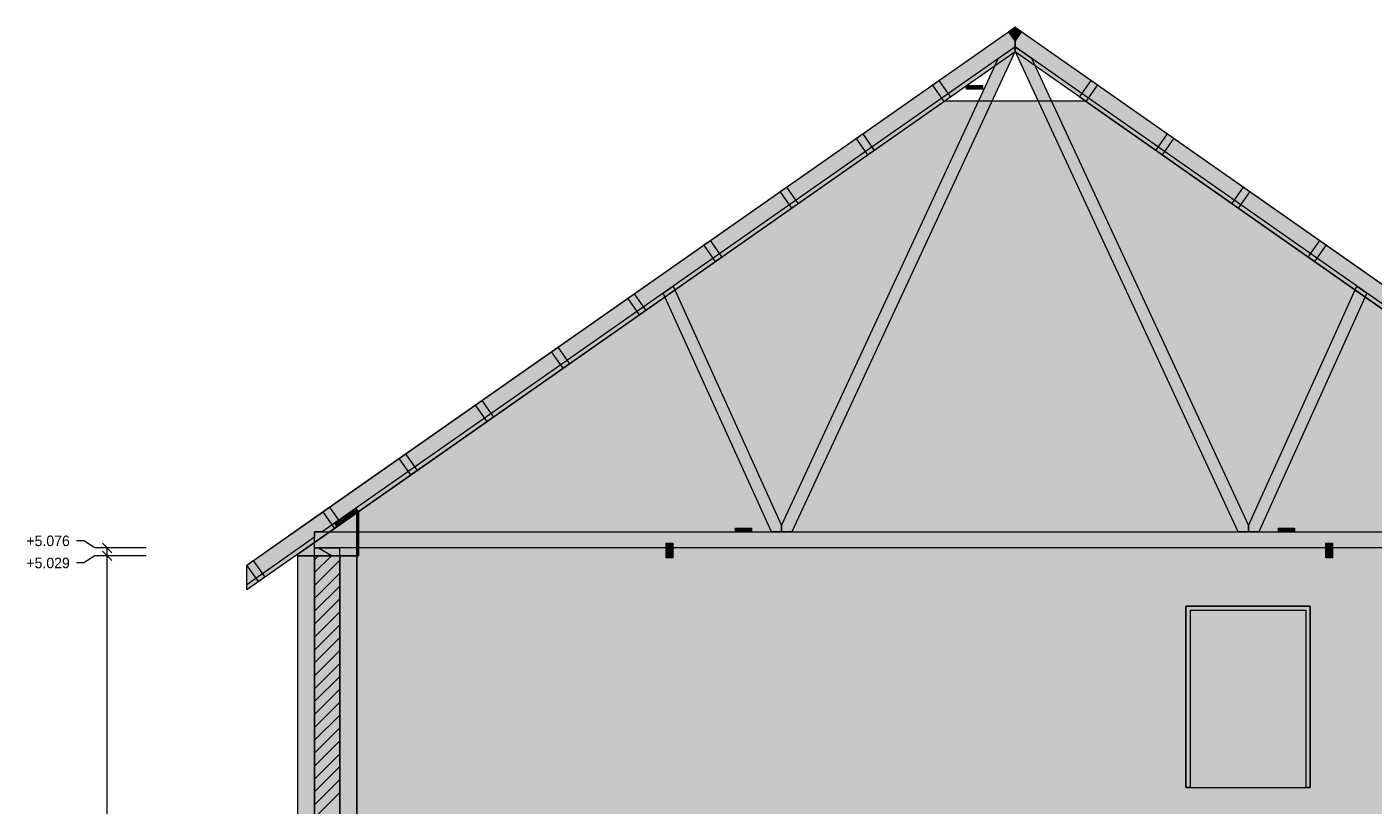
# Model space of a CAD drawing. Header units: millimetres. Extents: x -2189 to 11661, y -3698 to 9368.
# Tile 5 of 6: x -1634 to 6486, y 3526 to 8218. Entities that reach past the tile are written whole.
import ezdxf

# ---------------------------------------------------------------- set-up
doc = ezdxf.new("R2010")
doc.units = ezdxf.units.MM
for name, color, linetype in [('FILL-C_BDBDBF', 7, 'Continuous'), ('FILL-C_CCB294', 7, 'Continuous'), ('FILL-EPS', 7, 'Continuous'), ('FILL-TIMBER', 7, 'Continuous'), ('FILL-WHITE', 7, 'Continuous'), ('LINE-CORE', 7, 'Continuous'), ('LINE-INK', 7, 'Continuous'), ('LINE-STEEL_GREY', 7, 'Continuous'), ('LINE-TIMBER_DK', 7, 'Continuous'), ('TEXT-INK', 7, 'Continuous')]:
    doc.layers.add(name, color=color, linetype=linetype)

msp = doc.modelspace()

# ---------------------------------------------------------------- hatches: boundary and pattern name
at = {"layer": 'FILL-C_BDBDBF', "true_color": 0xbdbdbf}
h = msp.add_hatch(color=9, dxfattribs=at)
h.dxf.hatch_style = 1
h.paths.add_polyline_path([(254, 0), (101.6, 0), (101.6, 5029.2), (254, 5029.2)])
at = {"layer": 'FILL-C_CCB294', "true_color": 0xccb294}
h = msp.add_hatch(color=253, dxfattribs=at)
h.dxf.hatch_style = 1
h.paths.add_polyline_path([(101.6, 5029.2), (101.6, 5033.7), (101.6, 5076), (237.3, 5076), (251.6, 5076), (251.6, 5071.5), (251.6, 5029.2), (115.9, 5029.2)])
h = msp.add_hatch(color=253, dxfattribs=at)
h.dxf.hatch_style = 1
h.paths.add_polyline_path([(101.6, 5029.2), (101.6, 5033.7), (101.6, 5076), (237.3, 5076), (251.6, 5076), (251.6, 5071.5), (251.6, 5029.2), (115.9, 5029.2)])
at = {"layer": 'FILL-EPS', "true_color": 0xccffff}
h = msp.add_hatch(color=7, dxfattribs=at)
h.dxf.hatch_style = 1
h.paths.add_polyline_path([(0, 1487.6), (0, 2296), (0, 2743.2), (0, 2779.8), (0, 3271.7), (0, 3918.4), (0, 4793), (0, 5029.2), (101.6, 5029.2), (101.6, 0), (101.6, -436), (101.6, -457.2), (96.9, -457.2), (0, -457.2), (0, -21.2), (0, 0)])
h = msp.add_hatch(color=7, dxfattribs=at)
h.dxf.hatch_style = 1
h.paths.add_polyline_path([(355.6, 5029.2), (355.6, 5014.1), (355.6, 5012), (355.6, 5008.8), (355.6, 5004.8), (355.6, 4995.6), (355.6, 4983.1), (355.6, 4949.4), (355.6, 4803.4), (355.6, 3880), (355.6, 3290), (355.6, 2743.2), (355.6, 2713), (355.6, 2709.7), (355.6, 2703.5), (355.6, 2691.8), (355.6, 2680.3), (355.6, 2644.7), (355.6, 2562.3), (355.6, 2299), (355.6, 742.6), (355.6, 0), (259.3, 0), (254, 0), (254, 5029.2), (339.1, 5029.2)])
at = {"layer": 'FILL-TIMBER', "true_color": 0xedd6a8}
h = msp.add_hatch(color=41, dxfattribs=at)
h.dxf.hatch_style = 1
h.paths.add_polyline_path([(4036.7, 7842.6), (4032.8, 7842.6), (4032.8, 7843.5), (4032.8, 7864.6), (4125.8, 7864.6), (4129.7, 7864.6), (4129.7, 7863.7), (4129.7, 7842.6)])
h = msp.add_hatch(color=41, dxfattribs=at)
h.dxf.hatch_style = 1
h.paths.add_polyline_path([(249.9, 5217.1), (249.5, 5216.8), (249.4, 5216.9), (236.8, 5234.9), (237.2, 5235.2), (350.1, 5314.2), (362.5, 5296.5), (362.7, 5296.2)])
h = msp.add_hatch(color=41, dxfattribs=at)
h.dxf.hatch_style = 1
h.paths.add_polyline_path([(2643.4, 5173.5), (2639.5, 5173.5), (2639.5, 5174.4), (2639.5, 5195.5), (2732.6, 5195.5), (2736.5, 5195.5), (2736.5, 5194.6), (2736.5, 5173.5)])
h = msp.add_hatch(color=41, dxfattribs=at)
h.dxf.hatch_style = 1
h.paths.add_polyline_path([(5919.9, 5173.5), (5916, 5173.5), (5916, 5174.4), (5916, 5195.5), (6009.1, 5195.5), (6013, 5195.5), (6013, 5194.6), (6013, 5173.5)])
at = {"layer": 'FILL-WHITE', "true_color": 0xffffff}
h = msp.add_hatch(color=7, dxfattribs=at)
h.dxf.hatch_style = 1
h.paths.add_polyline_path([(-307, 4973), (4326.2, 8217.2), (4326.2, 8068.3), (-307, 4824.1)])
h = msp.add_hatch(color=7, dxfattribs=at)
h.dxf.hatch_style = 1
h.paths.add_polyline_path([(-307, 4973), (4326.2, 8217.2), (4326.2, 8068.3), (-307, 4824.1)])
h = msp.add_hatch(color=7, dxfattribs=at)
h.dxf.hatch_style = 1
h.paths.add_polyline_path([(-307, 4973), (4326.2, 8217.2), (4326.2, 8068.3), (-307, 4824.1)])
h = msp.add_hatch(color=7, dxfattribs=at)
h.dxf.hatch_style = 1
h.paths.add_polyline_path([(-307, 4973), (4326.2, 8217.2), (4326.2, 8068.3), (-307, 4824.1)])
h = msp.add_hatch(color=7, dxfattribs=at)
h.dxf.hatch_style = 1
h.paths.add_polyline_path([(-307, 4973), (101.6, 5259.1), (4326.2, 8217.2), (4326.2, 8098.8), (147.7, 5173), (101.6, 5173), (101.6, 5140.7), (-307, 4854.6)])
h = msp.add_hatch(color=7, dxfattribs=at)
h.dxf.hatch_style = 1
h.paths.add_polyline_path([(4326.2, 8217.2), (4326.2, 8098.8), (147.7, 5173), (101.6, 5173), (101.6, 5140.7), (-307, 4854.6), (-307, 4973)])
h = msp.add_hatch(color=7, dxfattribs=at)
h.dxf.hatch_style = 1
h.paths.add_polyline_path([(4287.7, 8190.3), (4326.2, 8217.2), (4326.2, 8135.3)])
h = msp.add_hatch(color=7, dxfattribs=at)
h.dxf.hatch_style = 1
h.paths.add_polyline_path([(4326.2, 8135.3), (4287.7, 8190.3), (4326.2, 8217.2)])
h = msp.add_hatch(color=7, dxfattribs=at)
h.dxf.hatch_style = 1
h.paths.add_polyline_path([(4326.2, 8217.2), (4326.2, 8217.2), (4325.6, 8217.7)])
h = msp.add_hatch(color=7, dxfattribs=at)
h.dxf.hatch_style = 1
h.paths.add_polyline_path([(4327.5, 8218.2), (4327.6, 8218.2), (4327.6, 8218.2), (4327.6, 8218.1), (4326.2, 8217.2)])
h = msp.add_hatch(color=7, dxfattribs=at)
h.dxf.hatch_style = 1
h.paths.add_polyline_path([(4326.2, 8217.2), (8959.5, 4973), (8959.5, 4824.1), (4326.2, 8068.3)])
h = msp.add_hatch(color=7, dxfattribs=at)
h.dxf.hatch_style = 1
h.paths.add_polyline_path([(8959.5, 4973), (8959.5, 4824.1), (4326.2, 8068.3), (4326.2, 8217.2)])
h = msp.add_hatch(color=7, dxfattribs=at)
h.dxf.hatch_style = 1
h.paths.add_polyline_path([(4326.2, 8135.3), (4326.2, 8217.2), (4364.8, 8190.3)])
h = msp.add_hatch(color=7, dxfattribs=at)
h.dxf.hatch_style = 1
h.paths.add_polyline_path([(4326.2, 8135.3), (4326.2, 8217.2), (4364.8, 8190.3)])
h = msp.add_hatch(color=7, dxfattribs=at)
h.dxf.hatch_style = 1
h.paths.add_polyline_path([(4326.2, 8217.2), (8959.5, 4973), (8959.5, 4824.1), (4326.2, 8068.3)])
h = msp.add_hatch(color=7, dxfattribs=at)
h.dxf.hatch_style = 1
h.paths.add_polyline_path([(8959.5, 4973), (8959.5, 4824.1), (4326.2, 8068.3), (4326.2, 8217.2)])
h = msp.add_hatch(color=7, dxfattribs=at)
h.dxf.hatch_style = 1
h.paths.add_polyline_path([(4326.2, 8217.2), (8550.9, 5259.1), (8959.5, 4973), (8959.5, 4854.6), (8550.9, 5140.7), (8550.9, 5173), (8504.8, 5173), (4326.2, 8098.8)])
h = msp.add_hatch(color=7, dxfattribs=at)
h.dxf.hatch_style = 1
h.paths.add_polyline_path([(8550.9, 5259.1), (8550.9, 5259.1), (8550.9, 5259.1), (8959.5, 4973), (8959.5, 4973), (8959.5, 4854.6), (8550.9, 5140.7), (8550.9, 5173), (8504.8, 5173), (4326.2, 8098.8), (4326.2, 8217.2)])
h = msp.add_hatch(color=7, dxfattribs=at)
h.dxf.hatch_style = 1
h.paths.add_polyline_path([(2918.4, 5210.9), (4226.7, 8029.1), (4326.2, 8098.8), (4326.2, 8072.5), (2980.2, 5173), (2918.3, 5173), (2918.4, 5210.9)])
h = msp.add_hatch(color=7, dxfattribs=at)
h.dxf.hatch_style = 1
h.paths.add_polyline_path([(2918.4, 5210.9), (4226.7, 8029.1), (4326.2, 8098.8), (4326.2, 8072.5), (2980.2, 5173), (2918.3, 5173), (2918.4, 5210.9)])
h = msp.add_hatch(color=7, dxfattribs=at)
h.dxf.hatch_style = 1
h.paths.add_polyline_path([(4326.2, 8072.5), (4326.2, 8098.8), (4425.8, 8029.1), (5734.1, 5210.9), (5734.2, 5173), (5672.3, 5173), (4326.2, 8072.5)])
h = msp.add_hatch(color=7, dxfattribs=at)
h.dxf.hatch_style = 1
h.paths.add_polyline_path([(4425.8, 8029.1), (5734.1, 5210.9), (5734.2, 5173), (5672.3, 5173), (4326.2, 8072.5), (4326.2, 8098.8)])
h = msp.add_hatch(color=7, dxfattribs=at)
h.dxf.hatch_style = 1
h.paths.add_polyline_path([(3866.8, 7895.5), (3936.8, 7795.6), (3898.3, 7768.6), (3828.3, 7868.5)])
h = msp.add_hatch(color=7, dxfattribs=at)
h.dxf.hatch_style = 1
h.paths.add_polyline_path([(3866.8, 7895.5), (3936.8, 7795.6), (3898.3, 7768.6), (3828.3, 7868.5)])
h = msp.add_hatch(color=7, dxfattribs=at)
h.dxf.hatch_style = 1
h.paths.add_polyline_path([(4715.7, 7795.6), (4785.7, 7895.5), (4824.2, 7868.5), (4754.2, 7768.6)])
h = msp.add_hatch(color=7, dxfattribs=at)
h.dxf.hatch_style = 1
h.paths.add_polyline_path([(4715.7, 7795.6), (4785.7, 7895.5), (4824.2, 7868.5), (4754.2, 7768.6)])
h = msp.add_hatch(color=7, dxfattribs=at)
h.dxf.hatch_style = 1
h.paths.add_polyline_path([(4032.8, 7864.6), (4129.7, 7864.6), (4129.7, 7842.6), (4032.8, 7842.6)])
h = msp.add_hatch(color=7, dxfattribs=at)
h.dxf.hatch_style = 1
h.paths.add_polyline_path([(355.8, 5288.2), (3903.7, 7772.4), (4748.8, 7772.4), (8296.6, 5288.2), (8296.6, 2743.2), (355.8, 2743.2)])
h.paths.add_polyline_path([(6082.5, 3632.6), (6082.5, 4699.9), (5382, 4699.9), (5382, 3632.6)], flags=0)
h = msp.add_hatch(color=7, dxfattribs=at)
h.dxf.hatch_style = 1
h.paths.add_polyline_path([(355.8, 5029.2), (364.1, 5029.2), (364.3, 5029.6), (365.8, 5029.2), (365.8, 5295.2), (3903.7, 7772.4), (4748.8, 7772.4), (4809.7, 7729.8), (8286.7, 5295.2), (8286.7, 5029.2), (8296.6, 5029.2), (8296.6, 2743.2), (355.8, 2743.2)])
h.paths.add_polyline_path([(6107.5, 3632.6), (6107.5, 4724.9), (6105.9, 4724.7), (6105.9, 4724.9), (5357, 4724.9), (5357, 3632.6)], flags=0)
h = msp.add_hatch(color=7, dxfattribs=at)
h.dxf.hatch_style = 1
h.paths.add_polyline_path([(3477.3, 7473.8), (3438.8, 7446.9), (3368.8, 7546.8), (3407.3, 7573.8)])
h = msp.add_hatch(color=7, dxfattribs=at)
h.dxf.hatch_style = 1
h.paths.add_polyline_path([(3477.3, 7473.8), (3438.8, 7446.9), (3368.8, 7546.8), (3407.3, 7573.8)])
h = msp.add_hatch(color=7, dxfattribs=at)
h.dxf.hatch_style = 1
h.paths.add_polyline_path([(5175.2, 7473.8), (5245.2, 7573.8), (5283.7, 7546.8), (5213.7, 7446.9)])
h = msp.add_hatch(color=7, dxfattribs=at)
h.dxf.hatch_style = 1
h.paths.add_polyline_path([(5175.2, 7473.8), (5245.2, 7573.8), (5283.7, 7546.8), (5213.7, 7446.9)])
h = msp.add_hatch(color=7, dxfattribs=at)
h.dxf.hatch_style = 1
h.paths.add_polyline_path([(2947.8, 7252), (3017.8, 7152.1), (2979.3, 7125.1), (2909.3, 7225.1), (2947.8, 7252)])
h = msp.add_hatch(color=7, dxfattribs=at)
h.dxf.hatch_style = 1
h.paths.add_polyline_path([(2947.8, 7252), (3017.8, 7152.1), (2979.3, 7125.1), (2909.3, 7225.1), (2947.8, 7252)])
h = msp.add_hatch(color=7, dxfattribs=at)
h.dxf.hatch_style = 1
h.paths.add_polyline_path([(5634.7, 7152.1), (5704.7, 7252), (5743.2, 7225.1), (5673.2, 7125.1)])
h = msp.add_hatch(color=7, dxfattribs=at)
h.dxf.hatch_style = 1
h.paths.add_polyline_path([(5634.7, 7152.1), (5704.7, 7252), (5743.2, 7225.1), (5673.2, 7125.1)])
h = msp.add_hatch(color=7, dxfattribs=at)
h.dxf.hatch_style = 1
h.paths.add_polyline_path([(2558.3, 6830.4), (2519.8, 6803.4), (2449.8, 6903.4), (2488.3, 6930.3)])
h = msp.add_hatch(color=7, dxfattribs=at)
h.dxf.hatch_style = 1
h.paths.add_polyline_path([(2558.3, 6830.4), (2519.8, 6803.4), (2449.8, 6903.4), (2488.3, 6930.3)])
h = msp.add_hatch(color=7, dxfattribs=at)
h.dxf.hatch_style = 1
h.paths.add_polyline_path([(6132.7, 6803.4), (6094.2, 6830.4), (6164.1, 6930.3), (6202.6, 6903.4)])
h = msp.add_hatch(color=7, dxfattribs=at)
h.dxf.hatch_style = 1
h.paths.add_polyline_path([(6132.7, 6803.4), (6094.2, 6830.4), (6164.1, 6930.3), (6202.6, 6903.4)])
h = msp.add_hatch(color=7, dxfattribs=at)
h.dxf.hatch_style = 1
h.paths.add_polyline_path([(2028.9, 6608.6), (2098.8, 6508.7), (2060.3, 6481.7), (1990.4, 6581.6), (2028.9, 6608.6)])
h = msp.add_hatch(color=7, dxfattribs=at)
h.dxf.hatch_style = 1
h.paths.add_polyline_path([(2028.9, 6608.6), (2098.8, 6508.7), (2060.3, 6481.7), (1990.4, 6581.6), (2028.9, 6608.6)])
h = msp.add_hatch(color=7, dxfattribs=at)
h.dxf.hatch_style = 1
h.paths.add_polyline_path([(2918.4, 5210.9), (2918.3, 5173), (2856.5, 5173), (2204.3, 6613), (2264.3, 6655)])
h = msp.add_hatch(color=7, dxfattribs=at)
h.dxf.hatch_style = 1
h.paths.add_polyline_path([(2918.4, 5210.9), (2918.3, 5173), (2856.5, 5173), (2204.3, 6613), (2264.3, 6655)])
h = msp.add_hatch(color=7, dxfattribs=at)
h.dxf.hatch_style = 1
h.paths.add_polyline_path([(5734.1, 5210.9), (6388.2, 6655), (6448.2, 6613), (5796, 5173), (5734.2, 5173)])
h = msp.add_hatch(color=7, dxfattribs=at)
h.dxf.hatch_style = 1
h.paths.add_polyline_path([(5734.1, 5210.9), (6388.2, 6655), (6448.2, 6613), (5796, 5173), (5734.2, 5173)])
h = msp.add_hatch(color=7, dxfattribs=at)
h.dxf.hatch_style = 1
h.paths.add_polyline_path([(1639.4, 6186.9), (1600.9, 6160), (1530.9, 6259.9), (1569.4, 6286.9)])
h = msp.add_hatch(color=7, dxfattribs=at)
h.dxf.hatch_style = 1
h.paths.add_polyline_path([(1639.4, 6186.9), (1600.9, 6160), (1530.9, 6259.9), (1569.4, 6286.9)])
h = msp.add_hatch(color=7, dxfattribs=at)
h.dxf.hatch_style = 1
h.paths.add_polyline_path([(1179.9, 5865.2), (1141.4, 5838.2), (1071.4, 5938.2), (1109.9, 5965.1)])
h = msp.add_hatch(color=7, dxfattribs=at)
h.dxf.hatch_style = 1
h.paths.add_polyline_path([(1179.9, 5865.2), (1141.4, 5838.2), (1071.4, 5938.2), (1109.9, 5965.1)])
h = msp.add_hatch(color=7, dxfattribs=at)
h.dxf.hatch_style = 1
h.paths.add_polyline_path([(720.4, 5543.5), (681.9, 5516.5), (612, 5616.5), (650.5, 5643.4)])
h = msp.add_hatch(color=7, dxfattribs=at)
h.dxf.hatch_style = 1
h.paths.add_polyline_path([(720.4, 5543.5), (681.9, 5516.5), (612, 5616.5), (650.5, 5643.4)])
h = msp.add_hatch(color=7, dxfattribs=at)
h.dxf.hatch_style = 1
h.paths.add_polyline_path([(0, 2743.2), (0, 4211.5), (0, 4212.5), (0, 5039), (355.8, 5288.2), (356.1, 5289.8), (356.1, 5289.8), (356.3, 5289.7), (356.4, 5289.7), (356.2, 5289.3), (355.8, 5288.2), (355.8, 2743.2)])
h = msp.add_hatch(color=7, dxfattribs=at)
h.dxf.hatch_style = 1
h.paths.add_polyline_path([(0, 5039), (176.3, 5162.5), (355.8, 5288.2), (355.8, 5029.2), (0, 5029.2)])
h = msp.add_hatch(color=7, dxfattribs=at)
h.dxf.hatch_style = 1
h.paths.add_polyline_path([(260.9, 5221.7), (222.4, 5194.8), (152.5, 5294.7), (191, 5321.7)])
h = msp.add_hatch(color=7, dxfattribs=at)
h.dxf.hatch_style = 1
h.paths.add_polyline_path([(260.9, 5221.7), (222.4, 5194.8), (152.5, 5294.7), (191, 5321.7)])
h = msp.add_hatch(color=7, dxfattribs=at)
h.dxf.hatch_style = 1
h.paths.add_polyline_path([(350.1, 5314.2), (362.2, 5296.8), (362.5, 5296.5), (362.7, 5296.2), (292.1, 5246.7), (279.5, 5264.7)])
h = msp.add_hatch(color=7, dxfattribs=at)
h.dxf.hatch_style = 1
h.paths.add_polyline_path([(365.8, 5295.2), (365.8, 5029.2), (355.8, 5029.2), (355.8, 5288.2)])
h = msp.add_hatch(color=7, dxfattribs=at)
h.dxf.hatch_style = 1
h.paths.add_polyline_path([(223.7, 5225.7), (279.5, 5264.7), (292.1, 5246.7), (236.4, 5207.7)])
h = msp.add_hatch(color=7, dxfattribs=at)
h.dxf.hatch_style = 1
h.paths.add_polyline_path([(236.4, 5207.7), (223.7, 5225.7), (236.8, 5234.9), (249.4, 5216.9), (236.4, 5207.7)])
h = msp.add_hatch(color=7, dxfattribs=at)
h.dxf.hatch_style = 1
h.paths.add_polyline_path([(101.6, 5173), (8550.9, 5173), (8550.9, 5076), (101.6, 5076)])
h = msp.add_hatch(color=7, dxfattribs=at)
h.dxf.hatch_style = 1
h.paths.add_polyline_path([(101.6, 5173), (8550.9, 5173), (8550.9, 5076), (101.6, 5076)])
h = msp.add_hatch(color=7, dxfattribs=at)
h.dxf.hatch_style = 1
h.paths.add_polyline_path([(2639.5, 5195.5), (2736.5, 5195.5), (2736.5, 5173.5), (2639.5, 5173.5)])
h = msp.add_hatch(color=7, dxfattribs=at)
h.dxf.hatch_style = 1
h.paths.add_polyline_path([(5916, 5195.5), (6013, 5195.5), (6013, 5173.5), (5916, 5173.5)])
h = msp.add_hatch(color=7, dxfattribs=at)
h.dxf.hatch_style = 1
h.paths.add_polyline_path([(101.6, 5076), (251.6, 5076), (251.6, 5029.2), (101.6, 5029.2)])
h = msp.add_hatch(color=7, dxfattribs=at)
h.dxf.hatch_style = 1
h.paths.add_polyline_path([(2222.5, 5106), (2262.5, 5106), (2262.5, 5016), (2222.5, 5016)])
h = msp.add_hatch(color=7, dxfattribs=at)
h.dxf.hatch_style = 1
h.paths.add_polyline_path([(2262.5, 5106), (2262.5, 5016), (2222.5, 5016), (2222.5, 5106)])
h = msp.add_hatch(color=7, dxfattribs=at)
h.dxf.hatch_style = 1
h.paths.add_polyline_path([(6201, 5106), (6241, 5106), (6241, 5016), (6201, 5016)])
h = msp.add_hatch(color=7, dxfattribs=at)
h.dxf.hatch_style = 1
h.paths.add_polyline_path([(6241, 5106), (6241, 5016), (6201, 5016), (6201, 5106)])
h = msp.add_hatch(color=7, dxfattribs=at)
h.dxf.hatch_style = 1
h.paths.add_polyline_path([(-307, 4973), (-307, 4973), (-307.2, 4972.9)])
h = msp.add_hatch(color=7, dxfattribs=at)
h.dxf.hatch_style = 1
h.paths.add_polyline_path([(-198.5, 4900), (-237, 4873.1), (-307, 4973), (-268.5, 4999.9)])
h = msp.add_hatch(color=7, dxfattribs=at)
h.dxf.hatch_style = 1
h.paths.add_polyline_path([(-198.5, 4900), (-237, 4873.1), (-307, 4973), (-268.5, 4999.9)])
h = msp.add_hatch(color=7, dxfattribs=at)
h.dxf.hatch_style = 1
h.paths.add_polyline_path([(0, 5029.2), (355.6, 5029.2), (355.6, 5029.6), (355.6, 5029.2), (355.8, 5029.2), (355.8, 2743.2), (355.8, 2743.2), (355.8, 2743.2), (355.8, 2742.2), (356, 2741.6), (355.9, 2741.6), (355.8, 2741.6), (355.8, 2741.6), (355.8, 2741.6), (355.6, 2743.2), (0, 2743.2), (0, 4213.4), (0, 4214.4)])
h = msp.add_hatch(color=7, dxfattribs=at)
h.dxf.hatch_style = 1
h.paths.add_polyline_path([(0, 5029.2), (355.6, 5029.2), (355.6, 2743.2), (0, 2743.2)])
h = msp.add_hatch(color=7, dxfattribs=at)
h.dxf.hatch_style = 1
h.paths.add_polyline_path([(6107.5, 4724.9), (6107.5, 3632.6), (6082.5, 3632.6), (6082.5, 4699.9), (5382, 4699.9), (5382, 3632.6), (5357, 3632.6), (5357, 4724.9)])

# ---------------------------------------------------------------- linework, layer by layer
at = {"layer": 'LINE-CORE', "lineweight": 5}
for points in [[(-307, 4973), (4326.2, 8217.2), (4326.2, 8068.3), (-307, 4824.1), (-307, 4973)], [(-307, 4973), (4326.2, 8217.2), (4326.2, 8068.3), (-307, 4824.1)], [(-307, 4973), (4326.2, 8217.2), (4326.2, 8068.3), (-307, 4824.1), (-307, 4973)], [(-307, 4973), (4326.2, 8217.2), (4326.2, 8068.3), (-307, 4824.1)], [(-307, 4973), (101.6, 5259.1), (4326.2, 8217.2), (4326.2, 8098.8), (147.7, 5173), (101.6, 5173), (101.6, 5140.7), (-307, 4854.6)], [(4326.2, 8217.2), (4326.2, 8098.8), (147.7, 5173), (101.6, 5173), (101.6, 5140.7), (-307, 4854.6), (-307, 4973)], [(4287.7, 8190.3), (4326.2, 8217.2), (4326.2, 8135.3)], [(4326.2, 8135.3), (4287.7, 8190.3), (4326.2, 8217.2)], [(4326.2, 8217.2), (4326.2, 8217.2), (4325.6, 8217.7)], [(4327.5, 8218.2), (4327.6, 8218.2), (4327.6, 8218.2), (4327.6, 8218.1), (4326.2, 8217.2)], [(4326.2, 8217.2), (8959.5, 4973), (8959.5, 4973), (8959.5, 4824.1), (4326.2, 8068.3)], [(8959.5, 4973), (8959.5, 4824.1), (4326.2, 8068.3), (4326.2, 8217.2)], [(4326.2, 8135.3), (4326.2, 8217.2), (4364.8, 8190.3)], [(4326.2, 8135.3), (4326.2, 8217.2), (4364.8, 8190.3)], [(4326.2, 8217.2), (8959.5, 4973), (8959.5, 4973), (8959.5, 4824.1), (4326.2, 8068.3)], [(8959.5, 4973), (8959.5, 4824.1), (4326.2, 8068.3), (4326.2, 8217.2)], [(4326.2, 8217.2), (8550.9, 5259.1), (8550.9, 5259.1), (8550.9, 5259.1), (8959.5, 4973), (8959.5, 4973), (8959.5, 4973), (8959.5, 4854.6), (8550.9, 5140.7), (8550.9, 5140.7), (8550.9, 5140.7), (8550.9, 5173), (8504.8, 5173), (8504.8, 5173), (4326.2, 8098.8)], [(8550.9, 5259.1), (8550.9, 5259.1), (8550.9, 5259.1), (8959.5, 4973), (8959.5, 4973), (8959.5, 4854.6), (8550.9, 5140.7), (8550.9, 5173), (8504.8, 5173), (4326.2, 8098.8), (4326.2, 8217.2)], [(2918.4, 5210.9), (2918.4, 5210.9), (4226.7, 8029.1), (4226.7, 8029.1), (4226.7, 8029.1), (4226.7, 8029.1), (4326.2, 8098.8), (4326.2, 8072.5), (4326.2, 8072.5), (4326.2, 8072.5), (2980.2, 5173), (2980.2, 5173), (2980.2, 5173), (2918.3, 5173), (2918.4, 5210.9), (2918.4, 5210.9)], [(2918.4, 5210.9), (2918.4, 5210.9), (4226.7, 8029.1), (4226.7, 8029.1), (4226.7, 8029.1), (4226.7, 8029.1), (4326.2, 8098.8), (4326.2, 8072.5), (4326.2, 8072.5), (4326.2, 8072.5), (2980.2, 5173), (2980.2, 5173), (2980.2, 5173), (2918.3, 5173), (2918.4, 5210.9), (2918.4, 5210.9)], [(4326.2, 8072.5), (4326.2, 8098.8), (4425.8, 8029.1), (4425.8, 8029.1), (4425.8, 8029.1), (5734.1, 5210.9), (5734.2, 5173), (5672.3, 5173), (5672.3, 5173), (4326.2, 8072.5), (4326.2, 8072.5)], [(4425.8, 8029.1), (5734.1, 5210.9), (5734.2, 5173), (5672.3, 5173), (5672.3, 5173), (4326.2, 8072.5), (4326.2, 8098.8)], [(3866.8, 7895.5), (3936.8, 7795.6), (3898.3, 7768.6), (3898.3, 7768.6), (3898.3, 7768.6), (3828.3, 7868.5), (3866.8, 7895.5)], [(3866.8, 7895.5), (3936.8, 7795.6), (3898.3, 7768.6), (3898.3, 7768.6), (3898.3, 7768.6), (3828.3, 7868.5), (3866.8, 7895.5)], [(4715.7, 7795.6), (4785.7, 7895.5), (4785.7, 7895.5), (4824.2, 7868.5), (4754.2, 7768.6)], [(4715.7, 7795.6), (4785.7, 7895.5), (4785.7, 7895.5), (4824.2, 7868.5), (4754.2, 7768.6)], [(4032.8, 7864.6), (4129.7, 7864.6), (4129.7, 7864.6), (4129.7, 7842.6), (4032.8, 7842.6), (4032.8, 7842.6)], [(355.8, 5288.2), (3903.7, 7772.4), (3903.7, 7772.4), (3903.7, 7772.4), (3903.7, 7772.4), (4748.8, 7772.4), (4748.8, 7772.4), (4748.8, 7772.4), (4748.8, 7772.4), (8296.6, 5288.2), (8296.6, 5288.2), (8296.6, 5288.2), (8296.6, 5288.2), (8296.6, 5288.2), (8296.6, 5288.2), (8296.6, 5288.2), (8296.6, 2743.2), (355.8, 2743.2)], [(355.8, 5029.2), (364.1, 5029.2), (364.3, 5029.6), (365.8, 5029.2), (365.8, 5295.2), (365.8, 5295.2), (3903.7, 7772.4), (3903.7, 7772.4), (4748.8, 7772.4), (4809.7, 7729.8), (4809.7, 7729.8), (4809.7, 7729.8), (8286.7, 5295.2), (8286.7, 5295.2), (8286.7, 5295.2), (8286.7, 5029.2), (8296.6, 5029.2), (8296.6, 2743.2), (8296.6, 2743.2), (8296.6, 2743.2), (8296.6, 2743.2), (355.8, 2743.2)], [(3477.3, 7473.8), (3438.8, 7446.9), (3368.8, 7546.8), (3407.3, 7573.8)], [(3477.3, 7473.8), (3438.8, 7446.9), (3368.8, 7546.8), (3407.3, 7573.8)], [(5175.2, 7473.8), (5245.2, 7573.8), (5245.2, 7573.8), (5245.2, 7573.8), (5283.7, 7546.8), (5213.7, 7446.9), (5213.7, 7446.9), (5213.7, 7446.9)], [(5175.2, 7473.8), (5245.2, 7573.8), (5245.2, 7573.8), (5245.2, 7573.8), (5283.7, 7546.8), (5213.7, 7446.9), (5213.7, 7446.9), (5213.7, 7446.9)], [(2947.8, 7252), (3017.8, 7152.1), (2979.3, 7125.1), (2979.3, 7125.1), (2909.3, 7225.1), (2947.8, 7252), (2947.8, 7252)], [(2947.8, 7252), (3017.8, 7152.1), (2979.3, 7125.1), (2979.3, 7125.1), (2909.3, 7225.1), (2947.8, 7252), (2947.8, 7252)], [(5634.7, 7152.1), (5704.7, 7252), (5704.7, 7252), (5704.7, 7252), (5743.2, 7225.1), (5673.2, 7125.1), (5673.2, 7125.1), (5673.2, 7125.1)], [(5634.7, 7152.1), (5704.7, 7252), (5704.7, 7252), (5704.7, 7252), (5743.2, 7225.1), (5673.2, 7125.1), (5673.2, 7125.1), (5673.2, 7125.1)], [(2558.3, 6830.4), (2519.8, 6803.4), (2449.8, 6903.4), (2488.3, 6930.3)], [(2558.3, 6830.4), (2519.8, 6803.4), (2449.8, 6903.4), (2488.3, 6930.3)], [(6132.7, 6803.4), (6094.2, 6830.4), (6164.1, 6930.3), (6202.6, 6903.4), (6132.7, 6803.4)], [(6132.7, 6803.4), (6094.2, 6830.4), (6164.1, 6930.3), (6202.6, 6903.4), (6132.7, 6803.4)], [(2028.9, 6608.6), (2098.8, 6508.7), (2060.3, 6481.7), (1990.4, 6581.6), (2028.9, 6608.6), (2028.9, 6608.6)], [(2028.9, 6608.6), (2098.8, 6508.7), (2060.3, 6481.7), (1990.4, 6581.6), (2028.9, 6608.6), (2028.9, 6608.6)], [(2918.4, 5210.9), (2918.3, 5173), (2856.5, 5173), (2204.3, 6613), (2264.3, 6655)], [(2918.4, 5210.9), (2918.3, 5173), (2856.5, 5173), (2204.3, 6613), (2264.3, 6655)], [(5734.1, 5210.9), (6388.2, 6655), (6388.2, 6655), (6448.2, 6613), (5796, 5173), (5796, 5173), (5734.2, 5173)], [(5734.1, 5210.9), (6388.2, 6655), (6388.2, 6655), (6448.2, 6613), (5796, 5173), (5796, 5173), (5734.2, 5173)], [(1639.4, 6186.9), (1600.9, 6160), (1530.9, 6259.9), (1569.4, 6286.9)], [(1639.4, 6186.9), (1600.9, 6160), (1530.9, 6259.9), (1569.4, 6286.9)], [(1179.9, 5865.2), (1141.4, 5838.2), (1071.4, 5938.2), (1109.9, 5965.1)], [(1179.9, 5865.2), (1141.4, 5838.2), (1071.4, 5938.2), (1109.9, 5965.1)], [(720.4, 5543.5), (681.9, 5516.5), (612, 5616.5), (650.5, 5643.4)], [(720.4, 5543.5), (681.9, 5516.5), (612, 5616.5), (650.5, 5643.4)], [(0, 2743.2), (0, 4211.5), (0, 4212.5), (0, 5039), (355.8, 5288.2), (356.1, 5289.8), (356.1, 5289.8), (356.3, 5289.7), (356.4, 5289.7), (356.2, 5289.3), (355.8, 5288.2), (355.8, 2743.2), (0, 2743.2)], [(0, 5039), (176.3, 5162.5), (355.8, 5288.2), (355.8, 5029.2), (355.8, 5029.2), (0, 5029.2), (0, 5039)], [(260.9, 5221.7), (222.4, 5194.8), (152.5, 5294.7), (191, 5321.7)], [(260.9, 5221.7), (222.4, 5194.8), (152.5, 5294.7), (191, 5321.7)], [(350.1, 5314.2), (362.2, 5296.8), (362.5, 5296.5), (362.5, 5296.5), (362.7, 5296.2), (292.1, 5246.7), (279.5, 5264.7), (279.5, 5264.7)], [(365.8, 5295.2), (365.8, 5029.2), (365.8, 5029.2), (365.8, 5029.2), (355.8, 5029.2), (355.8, 5288.2)], [(223.7, 5225.7), (279.5, 5264.7), (292.1, 5246.7), (236.4, 5207.7)], [(236.4, 5207.7), (223.7, 5225.7), (236.8, 5234.9), (236.8, 5234.9), (236.8, 5234.9), (249.4, 5216.9), (236.4, 5207.7), (236.4, 5207.7)], [(101.6, 5173), (8550.9, 5173), (8550.9, 5076), (8550.9, 5076), (101.6, 5076), (101.6, 5173)], [(101.6, 5173), (8550.9, 5173), (8550.9, 5173), (8550.9, 5076), (101.6, 5076), (101.6, 5076)], [(2639.5, 5195.5), (2736.5, 5195.5), (2736.5, 5195.5), (2736.5, 5173.5), (2639.5, 5173.5), (2639.5, 5173.5)], [(5916, 5195.5), (6013, 5195.5), (6013, 5195.5), (6013, 5173.5), (5916, 5173.5), (5916, 5173.5)], [(101.6, 5076), (251.6, 5076), (251.6, 5076), (251.6, 5029.2), (101.6, 5029.2), (101.6, 5029.2)], [(2222.5, 5106), (2262.5, 5106), (2262.5, 5016), (2222.5, 5016)], [(2262.5, 5106), (2262.5, 5016), (2222.5, 5016), (2222.5, 5106)], [(6201, 5106), (6241, 5106), (6241, 5016), (6201, 5016)], [(6241, 5106), (6241, 5016), (6201, 5016), (6201, 5106)], [(-307, 4973), (-307, 4973), (-307.2, 4972.9)], [(-198.5, 4900), (-237, 4873.1), (-237, 4873.1), (-237, 4873.1), (-307, 4973), (-268.5, 4999.9)], [(-198.5, 4900), (-237, 4873.1), (-237, 4873.1), (-237, 4873.1), (-307, 4973), (-268.5, 4999.9)], [(0, 5029.2), (355.6, 5029.2), (355.6, 5029.6), (355.6, 5029.2), (355.8, 5029.2), (355.8, 2743.2), (355.8, 2743.2), (355.8, 2743.2), (355.8, 2742.2), (356, 2741.6), (355.9, 2741.6), (355.8, 2741.6), (355.8, 2741.6), (355.8, 2741.6), (355.6, 2743.2), (0, 2743.2), (0, 4213.4), (0, 4214.4), (0, 5029.2)], [(0, 5029.2), (355.6, 5029.2), (355.6, 2743.2), (0, 2743.2), (0, 2743.2), (0, 2743.2)], [(6107.5, 4724.9), (6107.5, 4724.9), (6107.5, 3632.6), (6082.5, 3632.6), (6082.5, 4699.9), (5382, 4699.9), (5382, 3632.6), (5382, 3632.6), (5357, 3632.6), (5357, 4724.9)], [(6107.5, 3632.6), (6107.5, 4724.9), (6105.9, 4724.7), (6105.9, 4724.9), (5357, 4724.9), (5357, 3632.6)], [(6082.5, 3632.6), (6082.5, 4699.9), (5382, 4699.9), (5382, 3632.6)]]:
    msp.add_lwpolyline(points, close=True, dxfattribs=at)
at = {"layer": 'LINE-INK', "lineweight": 5}
for p, q in [((-1291, 5119.1), (-1335, 5119.1)), ((-1225, 5076), (-1291, 5119.1)), ((-915, 5076), (-1225, 5076)), ((-1121.7, 5047.7), (-1178.3, 5104.3)), ((-1121.7, 5000.7), (-1178.3, 5057.3)), ((-1150, -457), (-1150, 5076)), ((-1291, 4985.9), (-1335, 4985.9)), ((-1225, 5029), (-1291, 4985.9)), ((-915, 5029), (-1225, 5029))]:
    msp.add_line(p, q, dxfattribs=at)
for points in [[(4036.7, 7842.6), (4032.8, 7842.6), (4032.8, 7843.5), (4032.8, 7864.6), (4125.8, 7864.6), (4129.7, 7864.6), (4129.7, 7863.7), (4129.7, 7842.6)], [(249.9, 5217.1), (249.5, 5216.8), (249.4, 5216.9), (236.8, 5234.9), (237.2, 5235.2), (350.1, 5314.2), (362.5, 5296.5), (362.7, 5296.2)], [(2643.4, 5173.5), (2639.5, 5173.5), (2639.5, 5174.4), (2639.5, 5195.5), (2732.6, 5195.5), (2736.5, 5195.5), (2736.5, 5194.6), (2736.5, 5173.5)], [(5919.9, 5173.5), (5916, 5173.5), (5916, 5174.4), (5916, 5195.5), (6009.1, 5195.5), (6013, 5195.5), (6013, 5194.6), (6013, 5173.5)], [(101.6, 5029.2), (101.6, 5033.7), (101.6, 5076), (237.3, 5076), (251.6, 5076), (251.6, 5071.5), (251.6, 5029.2), (115.9, 5029.2)], [(101.6, 5029.2), (101.6, 5033.7), (101.6, 5076), (237.3, 5076), (251.6, 5076), (251.6, 5071.5), (251.6, 5029.2), (115.9, 5029.2)], [(0, 1487.6), (0, 2296), (0, 2743.2), (0, 2779.8), (0, 3271.7), (0, 3918.4), (0, 4793), (0, 5029.2), (101.6, 5029.2), (101.6, 0), (101.6, 0), (101.6, -436), (101.6, -457.2), (96.9, -457.2), (0, -457.2), (0, -21.2), (0, 0)], [(254, 0), (101.6, 0), (101.6, 5029.2), (254, 5029.2)]]:
    msp.add_lwpolyline(points, close=True, dxfattribs=at)
for points in [[(0, 3271.7), (0, 3918.4), (0, 4793), (0, 5029.2), (101.6, 5029.2), (254, 5029.2), (339.1, 5029.2), (355.6, 5029.2), (355.6, 5014.1), (355.6, 5012), (355.6, 5008.8), (355.6, 5004.8), (355.6, 4995.6), (355.6, 4983.1), (355.6, 4949.4), (355.6, 4803.4), (355.6, 3880), (355.6, 3290)], [(254, 0), (254, 5029.2), (339.1, 5029.2), (355.6, 5029.2), (355.6, 5014.1), (355.6, 5012), (355.6, 5008.8), (355.6, 5004.8), (355.6, 4995.6), (355.6, 4983.1), (355.6, 4949.4), (355.6, 4803.4), (355.6, 3880), (355.6, 3290)]]:
    msp.add_lwpolyline(points, dxfattribs=at)
at = {"layer": 'LINE-STEEL_GREY', "lineweight": 5}
for p, q in [((101.6, 4927.4), (203.4, 5029.2)), ((101.6, 5005.2), (125.6, 5029.2)), ((101.6, 4849.6), (254, 5002)), ((101.6, 4771.9), (254, 4924.3)), ((101.6, 4694.1), (254, 4846.5)), ((101.6, 4616.3), (254, 4768.7)), ((101.6, 4538.5), (254, 4690.9)), ((101.6, 4460.7), (254, 4613.1)), ((101.6, 4382.9), (254, 4535.3)), ((101.6, 4305.2), (254, 4457.6)), ((101.6, 4227.4), (254, 4379.8)), ((101.6, 4149.6), (254, 4302)), ((101.6, 4071.8), (254, 4224.2)), ((101.6, 3994), (254, 4146.4)), ((101.6, 3916.3), (254, 4068.7)), ((101.6, 3838.5), (254, 3990.9)), ((101.6, 3760.7), (254, 3913.1)), ((101.6, 3682.9), (254, 3835.3)), ((101.6, 3605.1), (254, 3757.5)), ((101.6, 3527.3), (254, 3679.7)), ((101.6, 3449.6), (254, 3602))]:
    msp.add_line(p, q, dxfattribs=at)
at = {"layer": 'LINE-TIMBER_DK', "lineweight": 5}
msp.add_line((125.7, 5076), (206.8, 5029.2), dxfattribs=at)
msp.add_line((125.7, 5076), (206.8, 5029.2), dxfattribs=at)

# ---------------------------------------------------------------- texts
at = {"layer": 'TEXT-INK'}
for s, p in [('+5.076', (-1637.2, 5087.3)), ('+5.029', (-1637.2, 4954.1))]:
    msp.add_text(s, height=63.5, dxfattribs=at).set_placement(p)

doc.saveas('drawing.dxf')
